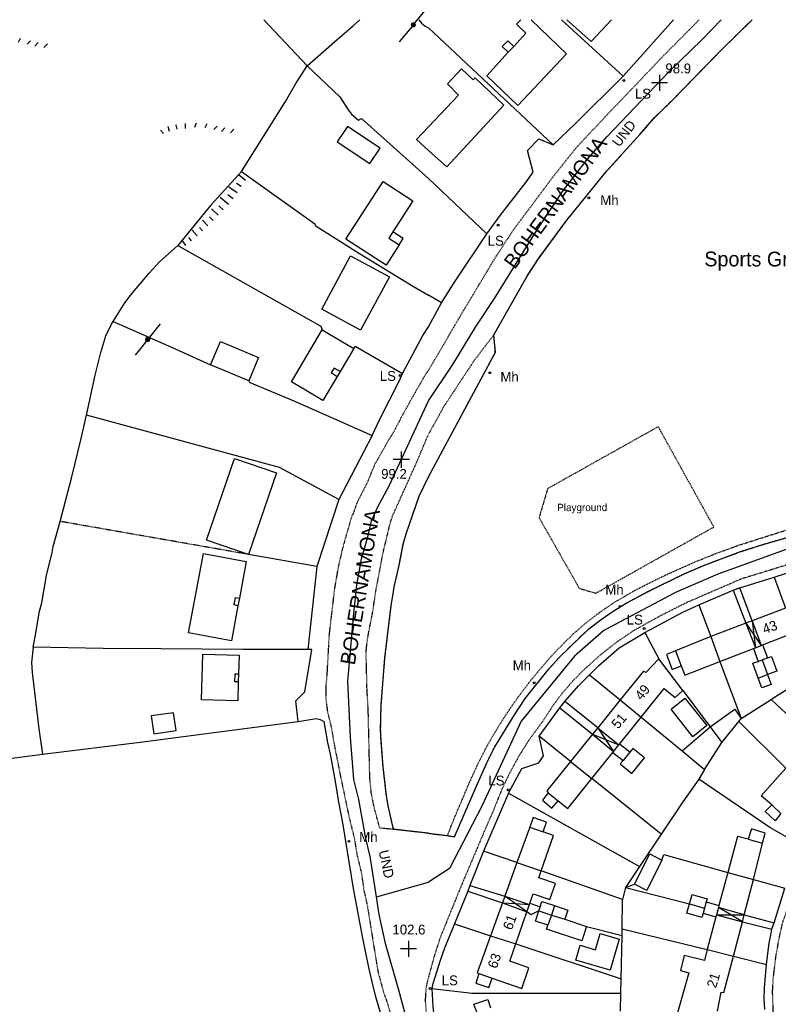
# Model space of a CAD drawing. Header units: metres. Extents: x 611948 to 1225781, y 656699 to 1316021.
# Tile 150 of 169: x 613465 to 613619, y 659243 to 659443. Entities that reach past the tile are written whole.
import ezdxf

# ---------------------------------------------------------------- set-up
doc = ezdxf.new("R2010")
doc.units = ezdxf.units.M
doc.linetypes.add('4696-07$0$PECK', pattern=[0.2, 0.1, -0.1])
doc.linetypes.add('4696-08$0$PECK', pattern=[0.2, 0.1, -0.1])
for name, color, linetype in [('4696-07$0$BLD_INN_W', 253, 'Continuous'), ('4696-07$0$BLD_OTL_P', 253, 'Continuous'), ('4696-07$0$BLD_OTL_S', 253, 'Continuous'), ('4696-07$0$GEN_LIN_D', 253, 'Continuous'), ('4696-07$0$GEN_PCK_D', 253, '4696-07$0$PECK'), ('4696-07$0$HT_CTRL', 253, 'Continuous'), ('4696-07$0$LAND_SYMB', 253, 'Continuous'), ('4696-07$0$MNR_LN_DT', 253, 'Continuous'), ('4696-07$0$OTHER_SYM', 253, 'Continuous'), ('4696-07$0$POLE_SYMB', 253, 'Continuous'), ('4696-07$0$ROADS', 253, 'Continuous'), ('4696-07$0$ROADS_CTR', 253, 'Continuous'), ('4696-07$0$ROADS_PCK', 253, '4696-07$0$PECK'), ('4696-07$0$TOWNLAND', 253, 'Continuous'), ('4696-08$0$BLD_INN_W', 253, 'Continuous'), ('4696-08$0$BLD_OTL_P', 253, 'Continuous'), ('4696-08$0$BLD_OTL_S', 253, 'Continuous'), ('4696-08$0$GEN_LIN_D', 253, 'Continuous'), ('4696-08$0$GEN_PCK_D', 253, '4696-08$0$PECK'), ('4696-08$0$HT_CTRL', 253, 'Continuous'), ('4696-08$0$OTHER_SYM', 253, 'Continuous'), ('4696-08$0$POLE_SYMB', 253, 'Continuous'), ('4696-08$0$ROADS', 253, 'Continuous'), ('4696-08$0$ROADS_CTR', 253, 'Continuous'), ('4696-08$0$ROADS_PCK', 253, '4696-08$0$PECK'), ('4696-08$0$TEXT', 253, 'Continuous'), ('4696-08$0$TOWNLAND', 253, 'Continuous')]:
    doc.layers.add(name, color=color, linetype=linetype)
doc.styles.add('4696-07$0$STANDARD', font='txt')
doc.styles.add('4696-08$0$STANDARD', font='txt')

# ---------------------------------------------------------------- blocks, each defined once
blk = doc.blocks.new('4696-07$0$26', base_point=(147.987073, 309.748732))
for p, q in [((146.627924, 311.832735), (146.627924, 310.833427)), ((148.859709, 311.899355), (148.559919, 310.99998)), ((151.024874, 311.732805), (150.625151, 310.933357)), ((141.664701, 310.500325), (142.264286, 309.80081)), ((143.097041, 311.29977), (143.396834, 310.300465)), ((144.762551, 311.566252), (144.962414, 310.666877)), ((153.156729, 311.29977), (152.457214, 310.600257)), ((154.722309, 310.96667), (154.022794, 310.167222)), ((156.554371, 310.700187), (155.854856, 309.900742))]:
    blk.add_line(p, q)
blk = doc.blocks.new('4696-07$0$36', base_point=(144.988486, 310.919762))
blk.add_line((140.875383, 310.92339), (149.050238, 310.92339))
at = {"const_width": 0.539928}
blk.add_lwpolyline([(144.673376, 310.923808, 1), (145.213304, 310.923808, 1)], format="xyb", close=True, dxfattribs=at)
blk = doc.blocks.new('4696-07$0$13', base_point=(160450.170478, 242323.105036))
blk.add_circle((160450.170478, 242323.105036), 0.187958)
blk = doc.blocks.new('4696-07$0$30', base_point=(144.876269, 313.485642))
blk.add_line((144.905875, 313.497659), (149.765037, 313.497659))
blk = doc.blocks.new('4696-07$0$37', base_point=(145.909475, 308.83511))
blk.add_line((145.962562, 308.791096), (150.424369, 308.791096))
at = {"const_width": 0.51646}
blk.add_lwpolyline([(145.704332, 308.791096, 1), (146.220792, 308.791096, 1)], format="xyb", close=True, dxfattribs=at)
blk = doc.blocks.new('4696-07$0$35', base_point=(150.27109, 306.896499))
for p, q in [((150.27109, 308.539432), (150.27109, 305.253567)), ((151.914023, 306.896499), (148.62816, 306.896499))]:
    blk.add_line(p, q)
blk = doc.blocks.new('4696-07')
at = {"layer": '4696-07$0$BLD_INN_W', "flags": 128}
for points in [[(613540.341, 659399.942), (613539.512, 659398.65), (613541.59, 659397.314)], [(613529.588, 659371.56), (613528.384, 659372.279), (613527.82, 659371.361), (613529.004, 659370.582)], [(613508.876, 659324.032), (613508.095, 659324.203), (613508.392, 659325.746), (613509.169, 659325.594)], [(613508.981, 659310.135), (613508.22, 659310.147), (613508.187, 659308.684), (613508.94, 659308.675)]]:
    blk.add_lwpolyline(points, dxfattribs=at)
at = {"layer": '4696-07$0$BLD_OTL_P', "flags": 128}
for points in [[(613541.59, 659397.314), (613542.42, 659398.607), (613540.341, 659399.942)], [(613529.588, 659371.56), (613529.004, 659370.582)], [(613509.169, 659325.594), (613508.876, 659324.032)], [(613508.981, 659310.135), (613508.94, 659308.675)]]:
    blk.add_lwpolyline(points, dxfattribs=at)
at = {"layer": '4696-07$0$BLD_OTL_S', "flags": 128}
for points in [[(613529.026, 659418.212), (613535.66, 659413.823), (613537.722, 659416.939), (613531.088, 659421.328), (613529.026, 659418.212)], [(613547.542, 659416.469), (613545.147, 659418.703), (613547.542, 659421.221)], [(613541.59, 659397.314), (613538.94, 659393.19), (613530.789, 659398.427), (613538.324, 659410.154), (613544.396, 659406.252), (613540.341, 659399.942)], [(613525.901, 659384.258), (613531.746, 659395.077), (613539.62, 659390.823), (613533.775, 659380.004), (613525.901, 659384.258)], [(613529.004, 659370.582), (613526.095, 659365.712), (613519.712, 659369.523), (613525.987, 659380.034)], [(613525.987, 659380.034), (613532.371, 659376.222)], [(613503.315, 659372.969), (613505.323, 659377.687), (613513.056, 659374.396), (613511.048, 659369.678)], [(613532.371, 659376.222), (613529.588, 659371.56)], [(613511.048, 659369.678), (613503.315, 659372.969)], [(613511.007, 659334.468), (613502.502, 659337.385), (613508.181, 659353.953), (613516.686, 659351.037), (613511.007, 659334.468)], [(613508.876, 659324.032), (613507.546, 659316.943), (613498.863, 659318.572), (613501.883, 659334.666), (613510.566, 659333.037), (613509.169, 659325.594)], [(613508.94, 659308.675), (613508.829, 659304.76), (613501.449, 659304.969), (613501.712, 659314.248), (613509.091, 659314.039), (613508.981, 659310.135)], [(613491.787, 659298.077), (613496.315, 659298.704), (613495.811, 659302.348), (613491.282, 659301.721), (613491.787, 659298.077)]]:
    blk.add_lwpolyline(points, dxfattribs=at)
at = {"layer": '4696-07$0$GEN_LIN_D', "flags": 128}
for points in [[(613514.1, 659442.986), (613522.939, 659433.614)], [(613522.939, 659433.614), (613528.984, 659438.998), (613532.315, 659441.794), (613533.623, 659442.986)], [(613545.624, 659442.986), (613546.153, 659442.293), (613546.839, 659441.712), (613547.542, 659441.331)], [(613509.601, 659412.208), (613518.534, 659426.406), (613520.596, 659430.068), (613522.939, 659433.614)], [(613522.939, 659433.614), (613529.547, 659427.322), (613531.274, 659424.679), (613532.005, 659423.727), (613533.357, 659422.601), (613533.954, 659422.947), (613547.542, 659410.742)], [(613508.977, 659411.522), (613503.267, 659405.244), (613496.637, 659397.169)], [(613509.601, 659412.208), (613508.977, 659411.522)], [(613509.601, 659412.208), (613524.497, 659401.583), (613524.54, 659401.244), (613533.522, 659395.537), (613544.515, 659388.811), (613547.542, 659387.072)], [(613483.557, 659381.728), (613485.897, 659385.493), (613487.436, 659387.57), (613490.834, 659391.547), (613492.951, 659393.829), (613496.637, 659397.169)], [(613496.637, 659397.169), (613525.716, 659380.791), (613525.987, 659380.034)], [(613478.094, 659362.744), (613479.89, 659370.847), (613481.062, 659375.44), (613482.067, 659378.812), (613483.202, 659381.164), (613483.557, 659381.728)], [(613483.557, 659381.728), (613495.393, 659376.551), (613503.315, 659372.969)], [(613542.26, 659371.183), (613546.4, 659378.881), (613547.542, 659380.641)], [(613532.371, 659376.222), (613532.66, 659376.724), (613542.26, 659371.183)], [(613536.131, 659358.616), (613537.578, 659361.752), (613541.635, 659369.756), (613542.26, 659371.183)], [(613511.048, 659369.678), (613511.132, 659369.436), (613520.194, 659365.65), (613536.131, 659358.616)], [(613472.791, 659341.157), (613475.089, 659349.932), (613477.044, 659357.994), (613478.094, 659362.744)], [(613529.367, 659345.597), (613517.293, 659352.096), (613478.094, 659362.744)], [(613540.473, 659278.664), (613539.362, 659283.473), (613539.001, 659285.53), (613538.339, 659291.324), (613537.923, 659296.701), (613537.84, 659298.881), (613537.928, 659303.803), (613538.706, 659313.494), (613539.994, 659324.129), (613540.632, 659328.176), (613541.609, 659332.267), (613542.444, 659336.558), (613543.003, 659338.624), (613545.643, 659346.276), (613547.542, 659350.2)], [(613529.367, 659345.597), (613524.906, 659331.984)], [(613467.268, 659315.622), (613467.782, 659318.128), (613468.611, 659322.978), (613469.034, 659324.642), (613470.016, 659330.194), (613471.167, 659334.827), (613471.374, 659336.05), (613472.791, 659341.157)], [(613524.906, 659331.984), (613511.007, 659334.468)], [(613524.906, 659331.984), (613523.033, 659315.157)], [(613467.268, 659315.622), (613466.96, 659312.518), (613467.082, 659310.479), (613468.462, 659299.091), (613469.197, 659293.918)], [(613523.033, 659315.157), (613509.882, 659315.15), (613493.257, 659315.335), (613481.474, 659315.371), (613467.268, 659315.622)], [(613521.098, 659300.545), (613520.594, 659304.781), (613522.415, 659306.6), (613523.885, 659315.157), (613523.033, 659315.157)], [(613469.197, 659293.918), (613489.015, 659296.346), (613521.098, 659300.545)], [(613521.098, 659300.545), (613524.765, 659301.179), (613525.585, 659300.983), (613526.287, 659300.546), (613527.042, 659296.328), (613527.673, 659293.573), (613528.608, 659288.401), (613529.252, 659284.207), (613530.076, 659279.995), (613532.257, 659266.675), (613534.164, 659256.553), (613535.366, 659250.664), (613536.246, 659246.873), (613536.852, 659244.479), (613540.457, 659232.594), (613543.94, 659222.888), (613547.542, 659212.45)], [(613398.34, 659284.51), (613421.192, 659287.652), (613469.197, 659293.918)], [(613547.542, 659277.87), (613540.473, 659278.664)]]:
    blk.add_lwpolyline(points, dxfattribs=at)
at = {"layer": '4696-07$0$GEN_PCK_D', "flags": 128}
for points in [[(613536.131, 659358.616), (613529.367, 659345.597)], [(613540.473, 659278.664), (613539.362, 659283.473), (613539.001, 659285.53), (613538.339, 659291.324), (613537.923, 659296.701), (613537.84, 659298.881), (613537.928, 659303.803), (613538.706, 659313.494), (613539.994, 659324.129), (613540.632, 659328.176), (613541.609, 659332.267), (613542.444, 659336.558), (613543.003, 659338.624), (613545.643, 659346.276), (613547.542, 659350.2)], [(613511.007, 659334.468), (613472.791, 659341.157)], [(613547.542, 659277.87), (613540.473, 659278.664)]]:
    blk.add_lwpolyline(points, dxfattribs=at)
at = {"layer": '4696-07$0$MNR_LN_DT', "flags": 128}
for points in [[(613510.407, 659410.342), (613508.977, 659411.522)], [(613509.522, 659409.137), (613508.584, 659409.768)], [(613507.865, 659406.644), (613506.838, 659407.424)], [(613508.717, 659407.874), (613507.046, 659409.004)], [(613505.893, 659404.395), (613505.01, 659405.217)], [(613506.918, 659405.486), (613505.293, 659406.895)], [(613504.85, 659403.32), (613503.526, 659404.601)], [(613502.755, 659401.182), (613501.663, 659402.295)], [(613503.819, 659402.234), (613503.083, 659402.956)], [(613500.612, 659399.09), (613499.567, 659400.248)], [(613501.689, 659400.129), (613501.05, 659400.809)], [(613498.311, 659397.174), (613497.539, 659398.214)], [(613499.461, 659398.132), (613498.87, 659398.814)]]:
    blk.add_lwpolyline(points, dxfattribs=at)
at = {"layer": '4696-07$0$ROADS', "flags": 128}
for points in [[(613542.26, 659371.183), (613546.4, 659378.881), (613547.542, 659380.641)], [(613536.131, 659358.616), (613537.578, 659361.752), (613541.635, 659369.756), (613542.26, 659371.183)], [(613536.131, 659358.616), (613529.367, 659345.597)], [(613540.473, 659278.664), (613539.362, 659283.473), (613539.001, 659285.53), (613538.339, 659291.324), (613537.923, 659296.701), (613537.84, 659298.881), (613537.928, 659303.803), (613538.706, 659313.494), (613539.994, 659324.129), (613540.632, 659328.176), (613541.609, 659332.267), (613542.444, 659336.558), (613543.003, 659338.624), (613545.643, 659346.276), (613547.542, 659350.2)], [(613529.367, 659345.597), (613524.906, 659331.984)], [(613524.906, 659331.984), (613523.033, 659315.157)], [(613521.098, 659300.545), (613520.594, 659304.781), (613522.415, 659306.6), (613523.885, 659315.157), (613523.033, 659315.157)], [(613521.098, 659300.545), (613524.765, 659301.179), (613525.585, 659300.983), (613526.287, 659300.546), (613527.042, 659296.328), (613527.673, 659293.573), (613528.608, 659288.401), (613529.252, 659284.207), (613530.076, 659279.995), (613532.257, 659266.675), (613534.164, 659256.553), (613535.366, 659250.664), (613536.246, 659246.873), (613536.852, 659244.479), (613540.457, 659232.594), (613543.94, 659222.888), (613547.542, 659212.45)], [(613547.542, 659277.87), (613540.473, 659278.664)]]:
    blk.add_lwpolyline(points, dxfattribs=at)
at = {"layer": '4696-07$0$ROADS_CTR', "flags": 128}
for points in [[(613537.021, 659264.946), (613535.709, 659273.172), (613534.831, 659276.785), (613533.388, 659284.711), (613532.364, 659288.801), (613531.714, 659297.376), (613531.194, 659308.733), (613532.409, 659322.569), (613533.03, 659328.256), (613533.934, 659333.567), (613535.267, 659338.002), (613536.013, 659341.311), (613537.284, 659344.105), (613539.539, 659348.37), (613547.542, 659365.661)], [(613537.021, 659264.946), (613547.542, 659267.945)], [(613547.542, 659226.524), (613543.866, 659237.531), (613541.556, 659246.048), (613538.879, 659255.202), (613537.514, 659261.409), (613537.021, 659264.946)]]:
    blk.add_lwpolyline(points, dxfattribs=at)
at = {"layer": '4696-07$0$ROADS_PCK', "flags": 128}
for points in [[(613547.542, 659371.814), (613546.846, 659370.826), (613544.272, 659366.328), (613542.426, 659363.043), (613540.484, 659359.322), (613539.324, 659357.469), (613536.594, 659352.639), (613535.17, 659349.164), (613533.073, 659345.021), (613531.692, 659341.326), (613530.053, 659335.527), (613529.173, 659331.677), (613528.475, 659327.629), (613527.373, 659318.275), (613526.896, 659309.772), (613526.676, 659307.305), (613526.747, 659304.846), (613527.017, 659302.729), (613527.812, 659299.335), (613528.468, 659295.579), (613529.716, 659289.289), (613531.452, 659281.002), (613532.463, 659277.015), (613533.025, 659273.524), (613533.925, 659269.813), (613534.42, 659266.398), (613535.135, 659263.125), (613537.254, 659249.944), (613538.338, 659245.874), (613539.265, 659243.204), (613540.181, 659239.873), (613547.542, 659217.23)], [(613540.473, 659278.664), (613537.67, 659278.915), (613536.559, 659282.972), (613535.933, 659286.118), (613535.641, 659289.136), (613535.316, 659302.975), (613535.072, 659307.134), (613534.89, 659314.873), (613535.166, 659317.197), (613535.449, 659318.84), (613536.19, 659322.529), (613536.864, 659326.977), (613538.342, 659334.854), (613539.817, 659340.911), (613540.263, 659342.316), (613545.131, 659353.095), (613547.542, 659358.836)], [(613547.542, 659239.541), (613547.123, 659241.599), (613546.948, 659243.958), (613547.088, 659246.318), (613547.542, 659248.638)]]:
    blk.add_lwpolyline(points, dxfattribs=at)
at = {"layer": '4696-07$0$HT_CTRL'}
for p in [(613542.024, 659353.697), (613543.488, 659254.41)]:
    blk.add_blockref('4696-07$0$35', p, dxfattribs=at)
at = {"layer": '4696-07$0$LAND_SYMB'}
for p in [(613461.609, 659437.169), (613499.498, 659419.844)]:
    blk.add_blockref('4696-07$0$26', p, dxfattribs=at)
at = {"layer": '4696-07$0$OTHER_SYM'}
blk.add_blockref('4696-07$0$13', (613531.416, 659276.249), dxfattribs=at)
at = {"layer": '4696-07$0$POLE_SYMB'}
for name, p, rotation in [('4696-07$0$30', (613544.506, 659441.948), 50.00000000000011), ('4696-07$0$37', (613544.546, 659441.968), 230.3700000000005), ('4696-07$0$36', (613490.512, 659378.069), 231.6750000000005)]:
    blk.add_blockref(name, p, dxfattribs=dict(at, rotation=rotation))
blk.add_blockref('4696-07$0$13', (613541.784, 659370.778), dxfattribs=at)
at = {"layer": '4696-07$0$HT_CTRL', "style": '4696-07$0$STANDARD'}
for s, p in [('99.2', (613537.944, 659349.813)), ('102.6', (613540.237, 659257.337))]:
    blk.add_text(s, height=2, rotation=-0.1, dxfattribs=at).set_placement(p)
at = {"layer": '4696-07$0$OTHER_SYM', "style": '4696-07$0$STANDARD'}
blk.add_text('Mh', height=2, rotation=-0.1, dxfattribs=at).set_placement((613533.499, 659276.135))
at = {"layer": '4696-07$0$POLE_SYMB', "style": '4696-07$0$STANDARD'}
blk.add_text('LS', height=2, rotation=-0.1, dxfattribs=at).set_placement((613537.675, 659369.694))
at = {"layer": '4696-07$0$ROADS', "style": '4696-07$0$STANDARD'}
blk.add_text('BOHERNAMONA', height=3, rotation=80.70002, dxfattribs=at).set_placement((613532.578, 659311.876))
blk.add_text('BOHERNAMONA', height=3, rotation=80.70002, dxfattribs=at).set_placement((613532.578, 659311.876))
at = {"layer": '4696-07$0$TOWNLAND', "style": '4696-07$0$STANDARD'}
blk.add_text('UND', height=2, rotation=-77.80002, dxfattribs=at).set_placement((613537.424, 659274.232))
blk = doc.blocks.new('4696-08$0$13', base_point=(160450.170478, 242323.105036))
blk.add_circle((160450.170478, 242323.105036), 0.187958)
blk = doc.blocks.new('4696-08$0$35', base_point=(150.27109, 306.896499))
for p, q in [((150.27109, 308.539432), (150.27109, 305.253567)), ((151.914023, 306.896499), (148.62816, 306.896499))]:
    blk.add_line(p, q)
blk = doc.blocks.new('4696-08')
at = {"layer": '4696-08$0$BLD_INN_W', "flags": 128}
for points in [[(613563.7, 659436.384), (613564.855, 659437.579)], [(613611.959, 659320.503), (613613.909, 659315.536)], [(613611.959, 659320.503), (613613.606, 659318.113)], [(613613.266, 659321.002), (613615.072, 659315.988)], [(613613.266, 659321.002), (613613.606, 659318.113)], [(613604.869, 659317.799), (613606.697, 659312.737)], [(613613.606, 659318.113), (613613.909, 659315.536)], [(613613.606, 659318.113), (613615.072, 659315.988)], [(613597.71, 659314.869), (613598.878, 659311.862)], [(613615.301, 659313.075), (613616.36, 659310.083)], [(613614.502, 659309.324), (613616.36, 659310.083)], [(613586.489, 659304.963), (613590.741, 659301.456)], [(613581.898, 659299.276), (613583.494, 659296.898)], [(613581.898, 659299.276), (613586.192, 659295.799)], [(613604.723, 659299.472), (613607.129, 659296.264)], [(613580.848, 659297.976), (613585.123, 659294.47)], [(613580.848, 659297.976), (613583.494, 659296.898)], [(613583.494, 659296.898), (613585.123, 659294.47)], [(613583.494, 659296.898), (613586.192, 659295.799)], [(613576.374, 659292.435), (613580.712, 659288.986)], [(613571.865, 659286.073), (613573.905, 659284.473)], [(613619.078, 659281.881), (613617.225, 659283.632)], [(613568.122, 659279.102), (613570.81, 659278.168)], [(613612.444, 659276.702), (613615.364, 659275.841)], [(613565.514, 659271.909), (613570.399, 659270.222)], [(613608.317, 659269.939), (613613.561, 659268.462)], [(613562.562, 659263.769), (613567.522, 659261.946)], [(613562.562, 659263.769), (613565.148, 659263.608)], [(613563.039, 659265.085), (613568.037, 659263.428)], [(613565.148, 659263.608), (613563.039, 659265.085)], [(613567.522, 659261.946), (613565.148, 659263.608)], [(613565.148, 659263.608), (613568.037, 659263.428)], [(613600.565, 659263.557), (613603.601, 659262.694)], [(613569.972, 659262.141), (613572.499, 659261.233)], [(613573.129, 659263.182), (613572.499, 659261.233)], [(613606.015, 659261.305), (613608.936, 659261.31)], [(613606.015, 659261.305), (613611.303, 659259.927)], [(613608.936, 659261.31), (613606.41, 659262.786)], [(613611.67, 659261.315), (613606.41, 659262.786)], [(613608.936, 659261.31), (613611.67, 659261.315)], [(613611.303, 659259.927), (613608.936, 659261.31)], [(613572.499, 659261.233), (613571.794, 659259.21)], [(613572.499, 659261.233), (613575.231, 659260.416)], [(613560.127, 659257.053), (613565.251, 659255.411)], [(613604.152, 659254.316), (613609.447, 659252.916)], [(613557.8, 659249.404), (613560.488, 659248.47)]]:
    blk.add_lwpolyline(points, dxfattribs=at)
at = {"layer": '4696-08$0$BLD_OTL_P', "flags": 128}
for points in [[(613581.898, 659299.276), (613580.848, 659297.976)], [(613585.123, 659294.47), (613586.192, 659295.799)], [(613563.039, 659265.085), (613562.562, 659263.769)], [(613567.522, 659261.946), (613568.037, 659263.428)], [(613606.41, 659262.786), (613606.015, 659261.305)], [(613611.303, 659259.927), (613611.67, 659261.315)], [(613584.426, 659250.118), (613577.47, 659252.139), (613578.341, 659255.137), (613581.449, 659254.234), (613582.401, 659257.511), (613586.247, 659256.393), (613584.426, 659250.118)]]:
    blk.add_lwpolyline(points, dxfattribs=at)
at = {"layer": '4696-08$0$BLD_OTL_S', "flags": 128}
for points in [[(613568.387, 659442.986), (613575.566, 659436.075), (613565.683, 659425.597), (613559.364, 659431.58), (613563.7, 659436.384)], [(613564.855, 659437.579), (613567.287, 659440.218), (613565.411, 659442.081), (613566.327, 659442.986)], [(613584.708, 659442.986), (613580.606, 659438.594), (613575.607, 659442.986)], [(613563.7, 659436.384), (613562.516, 659437.529), (613563.67, 659438.723), (613564.855, 659437.579)], [(613547.542, 659421.221), (613553.676, 659427.673), (613551.383, 659429.941), (613554.224, 659433.021), (613556.635, 659430.774), (613557.058, 659431.219), (613562.863, 659425.618), (613551.285, 659413.157), (613547.542, 659416.469)], [(613620.023, 659323.579), (613613.266, 659321.002)], [(613611.959, 659320.503), (613604.869, 659317.799)], [(613613.266, 659321.002), (613611.959, 659320.503)], [(613611.959, 659320.503), (613613.909, 659315.536)], [(613613.266, 659321.002), (613615.072, 659315.988)], [(613604.869, 659317.799), (613597.71, 659314.869)], [(613604.869, 659317.799), (613606.697, 659312.737)], [(613615.356, 659316.098), (613621.88, 659318.629)], [(613606.697, 659312.737), (613613.524, 659315.387)], [(613613.524, 659315.387), (613613.909, 659315.536)], [(613613.909, 659315.536), (613615.072, 659315.988)], [(613615.072, 659315.988), (613615.356, 659316.098)], [(613594.314, 659313.267), (613591.652, 659310.488), (613591.192, 659310.789), (613586.489, 659304.963)], [(613599.191, 659306.847), (613594.314, 659313.267)], [(613597.71, 659314.869), (613595.857, 659314.149), (613597.024, 659311.142), (613598.878, 659311.862)], [(613615.301, 659313.075), (613616.343, 659313.456)], [(613616.343, 659313.456), (613617.162, 659313.755), (613618.251, 659310.775), (613616.36, 659310.083)], [(613598.878, 659311.862), (613599.606, 659309.984), (613606.697, 659312.737)], [(613614.502, 659309.324), (613613.386, 659312.376), (613614.459, 659312.767)], [(613614.459, 659312.767), (613615.301, 659313.075)], [(613616.36, 659310.083), (613617.099, 659308.061), (613615.215, 659307.374), (613614.502, 659309.324)], [(613590.741, 659301.456), (613595.391, 659307.238), (613597.631, 659305.437), (613599.191, 659306.847)], [(613601.239, 659297.478), (613596.791, 659303.077), (613599.615, 659305.319), (613604.062, 659299.721), (613601.239, 659297.478)], [(613586.489, 659304.963), (613581.898, 659299.276)], [(613586.489, 659304.963), (613590.741, 659301.456)], [(613586.335, 659295.976), (613590.741, 659301.456)], [(613604.723, 659299.472), (613609.735, 659303.08), (613611.05, 659301.163)], [(613581.898, 659299.276), (613586.192, 659295.799)], [(613599.035, 659294.577), (613604.723, 659299.472)], [(613604.723, 659299.472), (613607.129, 659296.264)], [(613607.129, 659296.264), (613610.53, 659300.543)], [(613610.53, 659300.543), (613611.05, 659301.163)], [(613580.848, 659297.976), (613576.374, 659292.435)], [(613580.848, 659297.976), (613585.123, 659294.47)], [(613586.192, 659295.799), (613586.335, 659295.976)], [(613603.607, 659290.785), (613607.129, 659296.264)], [(613580.712, 659288.986), (613584.961, 659294.268)], [(613584.961, 659294.268), (613585.123, 659294.47)], [(613587.044, 659292.671), (613586.457, 659291.948), (613588.855, 659289.998), (613591.422, 659293.156), (613589.025, 659295.105), (613588.422, 659294.366)], [(613588.422, 659294.366), (613587.044, 659292.671)], [(613599.035, 659294.577), (613603.607, 659290.785)], [(613576.374, 659292.435), (613571.545, 659286.453), (613571.865, 659286.073)], [(613576.374, 659292.435), (613580.712, 659288.986)], [(613617.225, 659283.632), (613615.084, 659285.459), (613620.12, 659291.107)], [(613573.905, 659284.473), (613575.844, 659282.932), (613580.712, 659288.986)], [(613571.865, 659286.073), (613570.665, 659284.594), (613572.624, 659282.973), (613573.905, 659284.473)], [(613619.078, 659281.881), (613617.9, 659280.409), (613615.919, 659282.304), (613617.225, 659283.632)], [(613570.81, 659278.168), (613571.497, 659280.147), (613568.81, 659281.082), (613568.122, 659279.102)], [(613568.122, 659279.102), (613565.514, 659271.909)], [(613570.399, 659270.222), (613572.907, 659277.438), (613570.81, 659278.168)], [(613615.364, 659275.841), (613615.904, 659277.901), (613613.104, 659278.802), (613612.444, 659276.702)], [(613612.444, 659276.702), (613610.264, 659277.243), (613608.317, 659269.939)], [(613613.561, 659268.462), (613615.364, 659275.841)], [(613589.376, 659267.537), (613592.471, 659273.686), (613594.948, 659272.438)], [(613565.514, 659271.909), (613563.039, 659265.085)], [(613565.514, 659271.909), (613570.399, 659270.222)], [(613594.948, 659272.438), (613591.852, 659266.29), (613589.376, 659267.537)], [(613568.139, 659263.721), (613568.789, 659265.592), (613572.207, 659264.403), (613573.341, 659267.665), (613569.923, 659268.853), (613570.399, 659270.222)], [(613608.317, 659269.939), (613606.518, 659263.182)], [(613608.317, 659269.939), (613613.561, 659268.462)], [(613611.67, 659261.315), (613613.561, 659268.462)], [(613600.565, 659263.557), (613601.105, 659265.456), (613604.14, 659264.592), (613603.952, 659263.929)], [(613562.562, 659263.769), (613560.127, 659257.053)], [(613562.562, 659263.769), (613567.522, 659261.946)], [(613563.039, 659265.085), (613568.037, 659263.428)], [(613568.037, 659263.428), (613568.139, 659263.721)], [(613570.233, 659262.936), (613570.587, 659264.016), (613573.129, 659263.182)], [(613603.301, 659261.643), (613603.06, 659260.79), (613600.023, 659261.654), (613600.565, 659263.557)], [(613600.565, 659263.557), (613603.601, 659262.694)], [(613603.952, 659263.929), (613603.601, 659262.694)], [(613565.251, 659255.411), (613567.522, 659261.946)], [(613571.794, 659259.21), (613569.281, 659260.035), (613569.972, 659262.141)], [(613569.972, 659262.141), (613570.233, 659262.936)], [(613569.972, 659262.141), (613572.499, 659261.233)], [(613573.129, 659263.182), (613575.845, 659262.292), (613575.231, 659260.416)], [(613603.601, 659262.694), (613603.301, 659261.643)], [(613606.015, 659261.305), (613605.913, 659260.884)], [(613606.518, 659263.182), (613606.41, 659262.786)], [(613611.67, 659261.315), (613606.41, 659262.786)], [(613572.499, 659261.233), (613575.231, 659260.416)], [(613575.231, 659260.416), (613579.632, 659258.973)], [(613605.913, 659260.884), (613604.152, 659254.316)], [(613609.447, 659252.916), (613611.303, 659259.927)], [(613579.632, 659258.973), (613578.672, 659256.046), (613571.524, 659258.39), (613571.794, 659259.21)], [(613560.127, 659257.053), (613557.403, 659249.542), (613557.8, 659249.404)], [(613560.127, 659257.053), (613565.251, 659255.411)], [(613560.488, 659248.47), (613566.5, 659246.38), (613567.956, 659250.567), (613564.04, 659251.928), (613565.251, 659255.411)], [(613604.152, 659254.316), (613603.557, 659252.085), (613599.457, 659253.085), (613598.716, 659250.045), (613600.376, 659249.525), (613598.115, 659241.465)], [(613604.152, 659254.316), (613609.447, 659252.916)], [(613606.235, 659241.743), (613606.936, 659245.603), (613607.496, 659245.543), (613609.447, 659252.916)], [(613557.8, 659249.404), (613557.134, 659247.484), (613559.82, 659246.55), (613560.488, 659248.47)], [(613557.383, 659241.55), (613556.765, 659243.222), (613559.604, 659244.152), (613560.169, 659242.425)]]:
    blk.add_lwpolyline(points, dxfattribs=at)
at = {"layer": '4696-08$0$GEN_LIN_D', "flags": 128}
for points in [[(613572.88, 659417.596), (613547.542, 659441.331)], [(613560.81, 659379.018), (613567.653, 659391.037), (613570.114, 659394.776), (613575.637, 659402.294), (613581.159, 659409.154), (613583.759, 659412.293), (613590.482, 659419.711), (613593.462, 659423.111), (613596.923, 659426.509), (613606.926, 659436.767), (613613.268, 659442.986)], [(613574.527, 659442.986), (613587.084, 659431.512)], [(613587.084, 659431.512), (613597.308, 659442.986)], [(613572.88, 659417.596), (613577.421, 659421.935), (613587.084, 659431.512)], [(613559.375, 659399.539), (613562.137, 659403.278), (613567.319, 659409.917), (613568.799, 659412.016), (613567.64, 659416.417), (613569.981, 659418.837), (613572.88, 659417.596)], [(613559.375, 659399.539), (613547.542, 659410.742)], [(613550.211, 659385.521), (613552.993, 659389.94), (613559.375, 659399.539)], [(613550.211, 659385.521), (613547.542, 659387.072)], [(613547.542, 659380.641), (613550.211, 659385.521)], [(613547.542, 659350.2), (613561.129, 659375.498), (613560.81, 659379.018)], [(613551.423, 659277.398), (613552.842, 659277.178), (613557.206, 659287.297), (613559.447, 659292.277), (613560.988, 659295.416), (613565.03, 659301.935), (613567.17, 659305.215), (613571.832, 659311.074), (613573.913, 659313.393), (613578.454, 659317.812), (613580.395, 659319.572), (613582.635, 659321.271), (613585.056, 659322.93), (613587.716, 659324.59), (613592.238, 659326.976), (613599.429, 659330.505), (613603.576, 659332.292), (613610.879, 659335.024), (613615.4, 659336.462), (613619.6, 659337.682)], [(613617.718, 659329.882), (613634.22, 659335.218)], [(613610.737, 659327.683), (613617.718, 659329.882)], [(613617.718, 659329.882), (613620.023, 659323.579)], [(613602.436, 659324.206), (613609.417, 659327.224)], [(613609.417, 659327.224), (613611.959, 659320.503)], [(613613.266, 659321.002), (613610.737, 659327.683)], [(613591.454, 659318.648), (613599.195, 659322.746), (613602.436, 659324.206)], [(613602.436, 659324.206), (613604.869, 659317.799)], [(613580.272, 659310.031), (613582.112, 659311.931), (613586.293, 659315.51), (613591.454, 659318.648)], [(613591.454, 659318.648), (613594.314, 659313.267)], [(613613.524, 659315.387), (613614.459, 659312.767)], [(613615.356, 659316.098), (613616.343, 659313.456)], [(613606.697, 659312.737), (613611.05, 659301.163)], [(613575.231, 659304.592), (613578.031, 659307.812), (613580.272, 659310.031)], [(613580.272, 659310.031), (613586.489, 659304.963)], [(613617.112, 659305.001), (613617.991, 659305.621), (613624.253, 659309.46)], [(613599.191, 659306.847), (613604.723, 659299.472)], [(613569.989, 659297.554), (613574.23, 659303.333)], [(613574.23, 659303.333), (613580.848, 659297.976)], [(613581.898, 659299.276), (613575.231, 659304.592)], [(613611.05, 659301.163), (613617.112, 659305.001)], [(613617.112, 659305.001), (613621.181, 659301.215)], [(613590.741, 659301.456), (613599.035, 659294.577)], [(613610.53, 659300.543), (613620.12, 659291.107)], [(613563.825, 659285.995), (613566.487, 659290.995), (613569.927, 659292.154), (613570.928, 659293.614), (613569.989, 659297.554)], [(613576.374, 659292.435), (613569.989, 659297.554)], [(613588.422, 659294.366), (613586.335, 659295.976)], [(613584.961, 659294.268), (613587.044, 659292.671)], [(613603.607, 659290.785), (613602.447, 659288.866)], [(613594.803, 659277.707), (613580.712, 659288.986)], [(613602.447, 659288.866), (613599.205, 659284.246), (613594.803, 659277.707)], [(613624.063, 659274.92), (613616.835, 659279.077), (613602.447, 659288.866)], [(613563.825, 659285.995), (613558.742, 659274.217)], [(613563.825, 659285.995), (613590.422, 659271.109)], [(613547.542, 659277.87), (613551.423, 659277.398)], [(613594.803, 659277.707), (613590.422, 659271.109)], [(613558.742, 659274.217), (613555.96, 659267.298)], [(613565.514, 659271.909), (613558.742, 659274.217)], [(613594.948, 659272.438), (613595.362, 659273.547), (613608.317, 659269.939)], [(613586.96, 659264.449), (613570.399, 659270.222)], [(613590.422, 659271.109), (613587.561, 659266.889)], [(613555.96, 659267.298), (613555.54, 659266.138)], [(613555.96, 659267.298), (613563.039, 659265.085)], [(613587.561, 659266.889), (613589.376, 659267.537)], [(613613.561, 659268.462), (613619.901, 659266.7)], [(613555.54, 659266.138), (613552.818, 659259.498)], [(613555.54, 659266.138), (613562.562, 659263.769)], [(613587.561, 659266.889), (613586.96, 659264.449)], [(613587.561, 659266.889), (613600.565, 659263.557)], [(613617.699, 659259.721), (613619.901, 659266.7)], [(613568.139, 659263.721), (613570.233, 659262.936)], [(613586.838, 659258.488), (613586.96, 659264.449)], [(613603.952, 659263.929), (613606.518, 659263.182)], [(613569.972, 659262.141), (613568.299, 659261.354), (613567.522, 659261.946)], [(613603.301, 659261.643), (613605.913, 659260.884)], [(613611.67, 659261.315), (613617.699, 659259.721)], [(613552.818, 659259.498), (613550.817, 659254.578), (613549.916, 659252.019), (613548.394, 659247.099), (613548.254, 659246.379)], [(613552.818, 659259.498), (613560.127, 659257.053)], [(613611.303, 659259.927), (613617.234, 659258.398)], [(613579.632, 659258.973), (613586.838, 659257.129)], [(613586.838, 659257.129), (613586.838, 659258.488)], [(613586.838, 659258.488), (613604.152, 659254.316)], [(613616.157, 659251.221), (613616.739, 659255.661), (613617.078, 659257.181), (613617.234, 659258.398)], [(613565.251, 659255.411), (613586.656, 659248.309)], [(613586.656, 659248.309), (613586.838, 659257.129)], [(613609.447, 659252.916), (613616.157, 659251.221)], [(613615.815, 659242.101), (613615.675, 659244.361), (613615.756, 659246.481), (613616.157, 659251.221)], [(613586.575, 659245.428), (613586.656, 659248.309)], [(613548.254, 659246.379), (613556.395, 659245.456), (613586.575, 659245.428)], [(613548.254, 659246.379), (613548.433, 659242.739), (613548.653, 659240.818), (613549.232, 659238.619), (613551.491, 659231.477)], [(613586.54, 659241.742), (613586.575, 659245.428)]]:
    blk.add_lwpolyline(points, dxfattribs=at)
at = {"layer": '4696-08$0$GEN_PCK_D', "flags": 128}
for points in [[(613551.423, 659277.398), (613552.584, 659280.419), (613555.689, 659287.774), (613557.654, 659292.094), (613559.169, 659295.051), (613560.557, 659297.537), (613562.278, 659300.379), (613564.027, 659303.049), (613566.237, 659306.176), (613568.388, 659308.981), (613570.642, 659311.704), (613572.996, 659314.342), (613575.238, 659316.681), (613577.109, 659318.475), (613579.609, 659320.626), (613581.841, 659322.361), (613585.333, 659324.767), (613589.397, 659327.149), (613595.526, 659330.212), (613601.788, 659332.996), (613606.029, 659334.694), (613610.319, 659336.264), (613627.001, 659341.579), (613634.162, 659344.178), (613639.273, 659345.554), (613644.505, 659347.204), (613646.108, 659347.906), (613647.332, 659348.587), (613648.774, 659349.578), (613650.104, 659350.714), (613655.705, 659356.232), (613665.749, 659368.81), (613693.939, 659403.483), (613720.688, 659436.616), (613720.77, 659442.986)], [(613560.81, 659379.018), (613567.653, 659391.037), (613570.114, 659394.776), (613575.637, 659402.294), (613581.159, 659409.154), (613583.759, 659412.293), (613590.482, 659419.711), (613593.462, 659423.111), (613596.923, 659426.509), (613606.926, 659436.767), (613613.268, 659442.986)], [(613547.542, 659350.2), (613561.129, 659375.498), (613560.81, 659379.018)], [(613581.548, 659326.601), (613605.477, 659340.029), (613594.205, 659360.387), (613571.749, 659347.815), (613569.995, 659341.93), (613578.178, 659327.57), (613581.548, 659326.601)], [(613551.423, 659277.398), (613552.842, 659277.178), (613557.206, 659287.297), (613559.447, 659292.277), (613560.988, 659295.416), (613565.03, 659301.935), (613567.17, 659305.215), (613571.832, 659311.074), (613573.913, 659313.393), (613578.454, 659317.812), (613580.395, 659319.572), (613582.635, 659321.271), (613585.056, 659322.93), (613587.716, 659324.59), (613592.238, 659326.976), (613599.429, 659330.505), (613603.576, 659332.292), (613610.879, 659335.024), (613615.4, 659336.462), (613619.6, 659337.682), (613623.06, 659338.901), (613627.621, 659340.119), (613635.262, 659342.498), (613642.542, 659344.655), (613646.903, 659346.434)], [(613609.417, 659327.224), (613610.737, 659327.683)], [(613574.23, 659303.333), (613575.231, 659304.592)], [(613547.542, 659277.87), (613551.423, 659277.398)], [(613617.234, 659258.398), (613617.699, 659259.721)]]:
    blk.add_lwpolyline(points, dxfattribs=at)
at = {"layer": '4696-08$0$ROADS', "flags": 128}
for points in [[(613560.81, 659379.018), (613567.653, 659391.037), (613570.114, 659394.776), (613575.637, 659402.294), (613581.159, 659409.154), (613583.759, 659412.293), (613590.482, 659419.711), (613593.462, 659423.111), (613596.923, 659426.509), (613606.926, 659436.767), (613613.268, 659442.986)], [(613587.084, 659431.512), (613597.308, 659442.986)], [(613572.88, 659417.596), (613577.421, 659421.935), (613587.084, 659431.512)], [(613559.375, 659399.539), (613562.137, 659403.278), (613567.319, 659409.917), (613568.799, 659412.016), (613567.64, 659416.417), (613569.981, 659418.837), (613572.88, 659417.596)], [(613550.211, 659385.521), (613552.993, 659389.94), (613559.375, 659399.539)], [(613547.542, 659380.641), (613550.211, 659385.521)], [(613547.542, 659350.2), (613561.129, 659375.498), (613560.81, 659379.018)], [(613551.423, 659277.398), (613552.842, 659277.178), (613557.206, 659287.297), (613559.447, 659292.277), (613560.988, 659295.416), (613565.03, 659301.935), (613567.17, 659305.215), (613571.832, 659311.074), (613573.913, 659313.393), (613578.454, 659317.812), (613580.395, 659319.572), (613582.635, 659321.271), (613585.056, 659322.93), (613587.716, 659324.59), (613592.238, 659326.976), (613599.429, 659330.505), (613603.576, 659332.292), (613610.879, 659335.024), (613615.4, 659336.462), (613619.6, 659337.682)], [(613617.718, 659329.882), (613634.22, 659335.218)], [(613610.737, 659327.683), (613617.718, 659329.882)], [(613602.436, 659324.206), (613609.417, 659327.224)], [(613609.417, 659327.224), (613610.737, 659327.683)], [(613591.454, 659318.648), (613599.195, 659322.746), (613602.436, 659324.206)], [(613580.272, 659310.031), (613582.112, 659311.931), (613586.293, 659315.51), (613591.454, 659318.648)], [(613575.231, 659304.592), (613578.031, 659307.812), (613580.272, 659310.031)], [(613569.989, 659297.554), (613574.23, 659303.333)], [(613574.23, 659303.333), (613575.231, 659304.592)], [(613563.825, 659285.995), (613566.487, 659290.995), (613569.927, 659292.154), (613570.928, 659293.614), (613569.989, 659297.554)], [(613563.825, 659285.995), (613558.742, 659274.217)], [(613547.542, 659277.87), (613551.423, 659277.398)], [(613558.742, 659274.217), (613555.96, 659267.298)], [(613555.96, 659267.298), (613555.54, 659266.138)], [(613555.54, 659266.138), (613552.818, 659259.498)], [(613617.699, 659259.721), (613619.901, 659266.7)], [(613552.818, 659259.498), (613550.817, 659254.578), (613549.916, 659252.019), (613548.394, 659247.099), (613548.254, 659246.379)], [(613617.234, 659258.398), (613617.699, 659259.721)], [(613616.157, 659251.221), (613616.739, 659255.661), (613617.078, 659257.181), (613617.234, 659258.398)], [(613615.815, 659242.101), (613615.675, 659244.361), (613615.756, 659246.481), (613616.157, 659251.221)], [(613548.254, 659246.379), (613548.433, 659242.739), (613548.653, 659240.818), (613549.232, 659238.619), (613551.491, 659231.477)]]:
    blk.add_lwpolyline(points, dxfattribs=at)
at = {"layer": '4696-08$0$ROADS_CTR', "flags": 128}
for points in [[(613547.542, 659365.661), (613552.509, 659373.041), (613557.111, 659380.619), (613560.932, 659386.399), (613568.975, 659399.396), (613574.778, 659408.115), (613579.74, 659414.593), (613583.781, 659419.232), (613596.405, 659432.49), (613603.027, 659438.908), (613606.948, 659442.986)], [(613659.4, 659346.602), (613655.296, 659344.272), (613646.175, 659342.836), (613641.044, 659341.687), (613619.952, 659335.369), (613606.27, 659330.486), (613597.719, 659326.751), (613583.182, 659318.996), (613577.196, 659313.825), (613566.365, 659300.613), (613558.383, 659283.379), (613551.828, 659270.741), (613547.542, 659267.945)]]:
    blk.add_lwpolyline(points, dxfattribs=at)
at = {"layer": '4696-08$0$ROADS_PCK', "flags": 128}
for points in [[(613547.542, 659371.814), (613554.791, 659384.14), (613560.994, 659394.498), (613564.676, 659400.158), (613572.958, 659411.255), (613577.38, 659416.794), (613582.922, 659422.753), (613595.845, 659436.27), (613602.528, 659442.986)], [(613560.81, 659379.018), (613556.789, 659373.759), (613550.686, 659364.512), (613547.542, 659358.836)], [(613547.542, 659239.539), (613549.091, 659233.779), (613552.009, 659223.537), (613580.424, 659131.208), (613581.823, 659127.108), (613582.814, 659124.91), (613584.264, 659122.567), (613586.027, 659120.45), (613587.799, 659118.815), (613590.551, 659116.789), (613592.306, 659115.766), (613594.482, 659114.826), (613596.102, 659114.33), (613597.426, 659114.042), (613601.676, 659113.512), (613603.493, 659113.465), (613605.298, 659113.678), (613606.709, 659114.034), (613607.735, 659114.405), (613646.357, 659131.012), (613647.616, 659131.629), (613649.105, 659132.551), (613651.004, 659134.102), (613652.427, 659135.649), (613653.522, 659137.576), (613654.344, 659139.635), (613654.699, 659140.918), (613654.949, 659142.225), (613655.123, 659144.435), (613654.995, 659146.648), (613654.566, 659148.823), (613654.011, 659150.509), (613650.813, 659157.45), (613637.799, 659182.974), (613632.902, 659192.835), (613629.024, 659200.397), (613626.565, 659204.997), (613625.226, 659208.618), (613621.01, 659223.179), (613618.553, 659234.343), (613617.956, 659237.839), (613617.544, 659241.807), (613617.408, 659245.794), (613617.564, 659248.557), (613618.113, 659253.039), (613618.852, 659257.112), (613619.439, 659259.68), (613620.577, 659263.007), (613622.256, 659267.258), (613624.062, 659271.205), (613625.897, 659274.35), (613628.384, 659278.378), (613632.361, 659283.941), (613637.355, 659290.499), (613638.628, 659292.305), (613639.778, 659293.742), (613641.006, 659295.114), (613642.85, 659296.915), (613646.797, 659301.081), (613650.966, 659305.023), (613654.973, 659308.431), (613657.566, 659310.304), (613660.085, 659312.275), (613663.715, 659315.41), (613664.889, 659317.122), (613665.513, 659318.358), (613665.893, 659319.325), (613666.418, 659321.333), (613666.588, 659322.707), (613666.619, 659323.746), (613666.532, 659325.128), (613666.218, 659326.829), (613665.543, 659328.539), (613664.929, 659329.774), (613663.972, 659331.344), (613662.867, 659332.813), (613661.623, 659334.167), (613660.253, 659335.393), (613659.15, 659336.221), (613657.99, 659336.966), (613656.364, 659337.824), (613655.263, 659338.271), (613653.432, 659338.738), (613651.568, 659339.044), (613649.683, 659339.186), (613647.794, 659339.164), (613642.82, 659338.819), (613639.281, 659338.396), (613619.659, 659332.121), (613611.118, 659329.504), (613600.052, 659324.729), (613594.548, 659321.954), (613589.155, 659318.969), (613585.746, 659316.64), (613582.493, 659314.099), (613579.408, 659311.356), (613576.765, 659308.686), (613574.774, 659306.38), (613572.929, 659303.956), (613570.71, 659300.554), (613567.943, 659296.769), (613565.907, 659293.547), (613564.206, 659290.469), (613562.679, 659287.301), (613561.651, 659284.871), (613560.825, 659282.676), (613559.043, 659278.657), (613554.2, 659267.218), (613549.957, 659256.779), (613548.776, 659253.159), (613547.542, 659248.64)]]:
    blk.add_lwpolyline(points, dxfattribs=at)
at = {"layer": '4696-08$0$HT_CTRL'}
blk.add_blockref('4696-08$0$35', (613594.465, 659430.17), dxfattribs=at)
at = {"layer": '4696-08$0$OTHER_SYM'}
for p in [(613580.11, 659406.842), (613560.028, 659371.338), (613586.436, 659323.93), (613569.011, 659308.395)]:
    blk.add_blockref('4696-08$0$13', p, dxfattribs=at)
at = {"layer": '4696-08$0$POLE_SYMB'}
for p in [(613587.224, 659430.652), (613561.696, 659401.278), (613591.355, 659319.449), (613563.725, 659286.695), (613547.897, 659246.381)]:
    blk.add_blockref('4696-08$0$13', p, dxfattribs=at)
at = {"layer": '4696-08$0$BLD_OTL_S', "style": '4696-08$0$STANDARD'}
for s, rotation, p in [('43', 19.6, (613615.775, 659318.282)), ('49', 51.00001, (613590.811, 659304.708)), ('51', 49.80001, (613586.029, 659298.91)), ('61', 69.90001, (613564.478, 659258.095)), ('63', 71.10001, (613561.396, 659250.275)), ('21', 72.50002, (613605.893, 659246.329))]:
    blk.add_text(s, height=2, rotation=rotation, dxfattribs=at).set_placement(p)
at = {"layer": '4696-08$0$GEN_PCK_D', "style": '4696-08$0$STANDARD'}
blk.add_text('Sports Ground', height=3, rotation=-0.1, dxfattribs=at).set_placement((613603.539, 659392.929))
at = {"layer": '4696-08$0$HT_CTRL', "style": '4696-08$0$STANDARD'}
blk.add_text('98.9', height=2, rotation=-0.1, dxfattribs=at).set_placement((613595.65, 659432.104))
at = {"layer": '4696-08$0$OTHER_SYM', "style": '4696-08$0$STANDARD'}
for p in [(613582.434, 659405.35), (613562.148, 659369.497), (613583.457, 659326.306), (613564.646, 659310.95)]:
    blk.add_text('Mh', height=2, rotation=-0.1, dxfattribs=at).set_placement(p)
at = {"layer": '4696-08$0$POLE_SYMB', "style": '4696-08$0$STANDARD'}
for p in [(613589.462, 659426.981), (613559.568, 659397.129), (613587.795, 659320.23), (613559.706, 659287.576), (613550.235, 659247.018)]:
    blk.add_text('LS', height=2, rotation=-0.1, dxfattribs=at).set_placement(p)
at = {"layer": '4696-08$0$ROADS', "style": '4696-08$0$STANDARD'}
blk.add_text('BOHERNAMONA', height=3, rotation=53.60001, dxfattribs=at).set_placement((613565.054, 659392.167))
blk.add_text('BOHERNAMONA', height=3, rotation=53.60001, dxfattribs=at).set_placement((613565.054, 659392.167))
at = {"layer": '4696-08$0$TEXT', "style": '4696-08$0$STANDARD'}
blk.add_text('Playground', height=1.5, dxfattribs=at).set_placement((613573.687, 659343.251))
at = {"layer": '4696-08$0$TOWNLAND', "style": '4696-08$0$STANDARD'}
blk.add_text('UND', height=2, rotation=52.10001, dxfattribs=at).set_placement((613586.261, 659417.004))
blk = doc.blocks.new('OS Mapping')
for name in ['4696-07', '4696-08']:
    blk.add_blockref(name, (0, 0))

msp = doc.modelspace()

# ---------------------------------------------------------------- block references
msp.add_blockref('OS Mapping', (0, 0))

doc.saveas('drawing.dxf')
